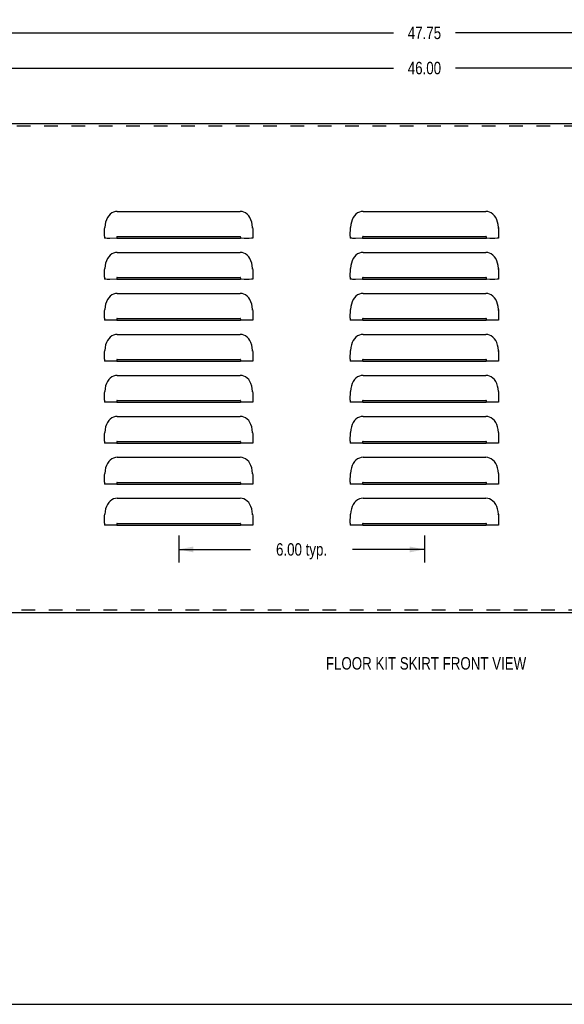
# Model space of a CAD drawing. Header units: inches. Extents: x 0 to 60.7, y 0 to 39.3.
# Tile 2 of 5: x 17.5 to 30.8, y 0 to 24. Entities that reach past the tile are written whole.
import ezdxf

# ---------------------------------------------------------------- set-up
doc = ezdxf.new("R2010")
doc.units = ezdxf.units.IN
doc.header["$LTSCALE"] = 3.339286
doc.header["$MEASUREMENT"] = 0
doc.linetypes.add('HIDDEN', pattern=[0.2, 0.1, -0.1])
doc.layers.get('0').update_dxf_attribs({"linetype": 'CONTINUOUS'})
doc.layers.add('DEFAULT_2', color=8, linetype='HIDDEN')
doc.layers.add('DIMENSIONS', color=7, linetype='CONTINUOUS')
doc.styles.get("Standard").update_dxf_attribs({"font": 'txt', "width": 0.8})
doc.dimstyles.new('DIMSTYLE_1', dxfattribs={"dimtxt": 0.303571, "dimasz": 0.357143, "dimexe": 0.09, "dimexo": 0.07, "dimgap": 0.0425, "dimtad": 0, "dimtih": 1, "dimtoh": 1, "dimzin": 4, "dimdsep": 46, "dimtxsty": 'Standard', "dimblk": '_FILLED', "dimblk1": '_FILLED', "dimblk2": '_FILLED', "dimcen": 0.09, "dimadec": 0, "dimazin": 0, "dimtfac": 1, "dimtofl": 0, "dimtmove": 0, "dimatfit": 3, "dimldrblk": '_FILLED', "dimfxl": 0, "dimtolj": 1, "dimtzin": 4, "dimarcsym": 0})

# ---------------------------------------------------------------- blocks, each defined once
blk = doc.blocks.new('_FILLED')
at = {"color": 0, "linetype": 'ByBlock'}
blk.add_solid([(0, 0), (-1, 0.2), (-1, -0.2)], dxfattribs=at)
blk = doc.blocks.new('*D1')
at = {"layer": 'DIMENSIONS', "color": 2, "linetype": 'Continuous'}
for p, q in [((3.496, 21.433), (3.496, 24.027)), ((51.246, 21.433), (51.246, 24.027)), ((3.496, 23.706), (26.612, 23.706)), ((51.246, 23.706), (28.13, 23.706))]:
    blk.add_line(p, q, dxfattribs=at)
at = {"layer": 'DIMENSIONS', "color": 2, "linetype": 'Continuous', "xscale": 0.3571428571, "yscale": 0.3571428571, "zscale": 0.3571428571, "rotation": 180}
blk.add_blockref('_FILLED', (3.496, 23.706), dxfattribs=at)
at = {"layer": 'DIMENSIONS', "color": 2, "linetype": 'Continuous', "xscale": 0.3571428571, "yscale": 0.3571428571, "zscale": 0.3571428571}
blk.add_blockref('_FILLED', (51.246, 23.706), dxfattribs=at)
at = {"layer": 'DIMENSIONS', "color": 2, "linetype": 'Continuous', "insert": (27.371, 23.857), "char_height": 0.3036, "width": 1.21429, "attachment_point": 2, "line_spacing_factor": 0.9}
blk.add_mtext('47.75', dxfattribs=at)
blk = doc.blocks.new('*D8')
at = {"layer": 'DIMENSIONS', "color": 2, "linetype": 'Continuous'}
for p, q in [((21.371, 11.442), (21.371, 10.779)), ((27.371, 11.442), (27.371, 10.779)), ((21.371, 11.1), (23.127, 11.1)), ((27.371, 11.1), (25.616, 11.1))]:
    blk.add_line(p, q, dxfattribs=at)
at = {"layer": 'DIMENSIONS', "color": 2, "linetype": 'Continuous', "xscale": 0.3571428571, "yscale": 0.3571428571, "zscale": 0.3571428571, "rotation": 180}
blk.add_blockref('_FILLED', (21.371, 11.1), dxfattribs=at)
at = {"layer": 'DIMENSIONS', "color": 2, "linetype": 'Continuous', "xscale": 0.3571428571, "yscale": 0.3571428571, "zscale": 0.3571428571}
blk.add_blockref('_FILLED', (27.371, 11.1), dxfattribs=at)
at = {"layer": 'DIMENSIONS', "color": 2, "linetype": 'Continuous', "insert": (24.371, 11.252), "char_height": 0.3036, "width": 2.18571, "attachment_point": 2, "line_spacing_factor": 0.9}
blk.add_mtext('6.00 typ.', dxfattribs=at)
blk = doc.blocks.new('*D19')
at = {"color": 2, "linetype": 'Continuous'}
for p, q in [((4.371, 20.931), (4.371, 23.169)), ((50.371, 20.931), (50.371, 23.169)), ((4.371, 22.847), (26.612, 22.847)), ((50.371, 22.847), (28.13, 22.847))]:
    blk.add_line(p, q, dxfattribs=at)
at = {"color": 2, "linetype": 'Continuous', "xscale": 0.3571428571, "yscale": 0.3571428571, "zscale": 0.3571428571, "rotation": 180}
blk.add_blockref('_FILLED', (4.371, 22.847), dxfattribs=at)
at = {"color": 2, "linetype": 'Continuous', "xscale": 0.3571428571, "yscale": 0.3571428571, "zscale": 0.3571428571}
blk.add_blockref('_FILLED', (50.371, 22.847), dxfattribs=at)
at = {"color": 2, "linetype": 'Continuous', "insert": (27.371, 22.999), "char_height": 0.3036, "width": 1.21429, "attachment_point": 2, "line_spacing_factor": 0.9}
blk.add_mtext('46.00', dxfattribs=at)

msp = doc.modelspace()

# ---------------------------------------------------------------- linework, layer by layer
at = {"color": 3, "linetype": 'Continuous'}
for p, q in [((12.746, 21.493), (41.996, 21.493)), ((19.871, 19.348), (22.871, 19.348)), ((25.871, 19.348), (28.871, 19.348)), ((23.173, 18.942), (23.176, 18.957)), ((23.181, 18.83), (23.181, 18.693)), ((29.173, 18.942), (29.176, 18.957)), ((29.181, 18.83), (29.181, 18.693)), ((19.561, 18.74), (19.561, 18.693)), ((19.565, 18.692), (19.561, 18.693)), ((19.576, 18.692), (19.565, 18.692)), ((19.871, 18.692), (19.689, 18.691)), ((19.871, 18.736), (22.871, 18.736)), ((19.871, 18.692), (22.871, 18.692)), ((22.967, 18.691), (22.871, 18.692)), ((23.09, 18.691), (22.967, 18.691)), ((23.147, 18.692), (23.09, 18.691)), ((25.561, 18.74), (25.561, 18.693)), ((25.565, 18.692), (25.561, 18.693)), ((25.576, 18.692), (25.565, 18.692)), ((25.871, 18.692), (25.689, 18.691)), ((25.871, 18.736), (28.871, 18.736)), ((25.871, 18.692), (28.871, 18.692)), ((28.967, 18.691), (28.871, 18.692)), ((29.09, 18.691), (28.967, 18.691)), ((29.147, 18.692), (29.09, 18.691)), ((19.871, 18.348), (22.871, 18.348)), ((25.871, 18.348), (28.871, 18.348)), ((23.173, 17.942), (23.176, 17.957)), ((23.181, 17.83), (23.181, 17.693)), ((29.173, 17.942), (29.176, 17.957)), ((29.181, 17.83), (29.181, 17.693)), ((19.561, 17.74), (19.561, 17.693)), ((19.565, 17.692), (19.561, 17.693)), ((19.576, 17.692), (19.565, 17.692)), ((19.871, 17.692), (19.689, 17.691)), ((19.871, 17.736), (22.871, 17.736)), ((19.871, 17.692), (22.871, 17.692)), ((22.967, 17.691), (22.871, 17.692)), ((23.09, 17.691), (22.967, 17.691)), ((23.147, 17.692), (23.09, 17.691)), ((25.561, 17.74), (25.561, 17.693)), ((25.565, 17.692), (25.561, 17.693)), ((25.576, 17.692), (25.565, 17.692)), ((25.871, 17.692), (25.689, 17.691)), ((25.871, 17.736), (28.871, 17.736)), ((25.871, 17.692), (28.871, 17.692)), ((28.967, 17.691), (28.871, 17.692)), ((29.09, 17.691), (28.967, 17.691)), ((29.147, 17.692), (29.09, 17.691)), ((19.871, 17.348), (22.871, 17.348)), ((25.871, 17.348), (28.871, 17.348)), ((23.173, 16.942), (23.176, 16.957)), ((23.181, 16.83), (23.181, 16.693)), ((29.173, 16.942), (29.176, 16.957)), ((29.181, 16.83), (29.181, 16.693)), ((19.561, 16.74), (19.561, 16.693)), ((19.565, 16.692), (19.561, 16.693)), ((19.576, 16.692), (19.565, 16.692)), ((19.871, 16.692), (19.689, 16.691)), ((19.871, 16.736), (22.871, 16.736)), ((19.871, 16.692), (22.871, 16.692)), ((22.967, 16.691), (22.871, 16.692)), ((23.09, 16.691), (22.967, 16.691)), ((23.147, 16.692), (23.09, 16.691)), ((25.561, 16.74), (25.561, 16.693)), ((25.565, 16.692), (25.561, 16.693)), ((25.576, 16.692), (25.565, 16.692)), ((25.871, 16.692), (25.689, 16.691)), ((25.871, 16.736), (28.871, 16.736)), ((25.871, 16.692), (28.871, 16.692)), ((28.967, 16.691), (28.871, 16.692)), ((29.09, 16.691), (28.967, 16.691)), ((29.147, 16.692), (29.09, 16.691)), ((19.871, 16.348), (22.871, 16.348)), ((25.871, 16.348), (28.871, 16.348)), ((23.173, 15.942), (23.176, 15.957)), ((29.173, 15.942), (29.176, 15.957)), ((19.561, 15.74), (19.561, 15.693)), ((19.565, 15.692), (19.561, 15.693)), ((19.576, 15.692), (19.565, 15.692)), ((19.871, 15.692), (19.689, 15.691)), ((19.871, 15.736), (22.871, 15.736)), ((19.871, 15.692), (22.871, 15.692)), ((22.967, 15.691), (22.871, 15.692)), ((23.09, 15.691), (22.967, 15.691)), ((23.147, 15.692), (23.09, 15.691)), ((23.181, 15.83), (23.181, 15.693)), ((25.561, 15.74), (25.561, 15.693)), ((25.565, 15.692), (25.561, 15.693)), ((25.576, 15.692), (25.565, 15.692)), ((25.871, 15.692), (25.689, 15.691)), ((25.871, 15.736), (28.871, 15.736)), ((25.871, 15.692), (28.871, 15.692)), ((28.967, 15.691), (28.871, 15.692)), ((29.09, 15.691), (28.967, 15.691)), ((29.147, 15.692), (29.09, 15.691)), ((29.181, 15.83), (29.181, 15.693)), ((19.871, 15.348), (22.871, 15.348)), ((25.871, 15.348), (28.871, 15.348)), ((23.173, 14.942), (23.176, 14.957)), ((29.173, 14.942), (29.176, 14.957)), ((19.561, 14.74), (19.561, 14.693)), ((19.565, 14.692), (19.561, 14.693)), ((19.576, 14.692), (19.565, 14.692)), ((19.871, 14.692), (19.689, 14.691)), ((19.871, 14.736), (22.871, 14.736)), ((19.871, 14.692), (22.871, 14.692)), ((22.967, 14.691), (22.871, 14.692)), ((23.09, 14.691), (22.967, 14.691)), ((23.147, 14.692), (23.09, 14.691)), ((23.181, 14.83), (23.181, 14.693)), ((25.561, 14.74), (25.561, 14.693)), ((25.565, 14.692), (25.561, 14.693)), ((25.576, 14.692), (25.565, 14.692)), ((25.871, 14.692), (25.689, 14.691)), ((25.871, 14.736), (28.871, 14.736)), ((25.871, 14.692), (28.871, 14.692)), ((28.967, 14.691), (28.871, 14.692)), ((29.09, 14.691), (28.967, 14.691)), ((29.147, 14.692), (29.09, 14.691)), ((29.181, 14.83), (29.181, 14.693)), ((19.871, 14.348), (22.871, 14.348)), ((25.871, 14.348), (28.871, 14.348)), ((23.173, 13.942), (23.176, 13.957)), ((29.173, 13.942), (29.176, 13.957)), ((19.561, 13.74), (19.561, 13.693)), ((19.871, 13.736), (22.871, 13.736)), ((23.181, 13.83), (23.181, 13.693)), ((25.561, 13.74), (25.561, 13.693)), ((25.871, 13.736), (28.871, 13.736)), ((29.181, 13.83), (29.181, 13.693)), ((19.565, 13.692), (19.561, 13.693)), ((19.576, 13.692), (19.565, 13.692)), ((19.871, 13.692), (19.689, 13.691)), ((19.871, 13.692), (22.871, 13.692)), ((22.967, 13.691), (22.871, 13.692)), ((23.09, 13.691), (22.967, 13.691)), ((23.147, 13.692), (23.09, 13.691)), ((25.565, 13.692), (25.561, 13.693)), ((25.576, 13.692), (25.565, 13.692)), ((25.871, 13.692), (25.689, 13.691)), ((25.871, 13.692), (28.871, 13.692)), ((28.967, 13.691), (28.871, 13.692)), ((29.09, 13.691), (28.967, 13.691)), ((29.147, 13.692), (29.09, 13.691)), ((19.871, 13.348), (22.871, 13.348)), ((25.871, 13.348), (28.871, 13.348)), ((19.561, 12.74), (19.561, 12.693)), ((19.871, 12.736), (22.871, 12.736)), ((23.173, 12.942), (23.176, 12.957)), ((23.181, 12.83), (23.181, 12.693)), ((25.561, 12.74), (25.561, 12.693)), ((25.871, 12.736), (28.871, 12.736)), ((29.173, 12.942), (29.176, 12.957)), ((29.181, 12.83), (29.181, 12.693)), ((19.565, 12.692), (19.561, 12.693)), ((19.576, 12.692), (19.565, 12.692)), ((19.871, 12.692), (19.689, 12.691)), ((19.871, 12.692), (22.871, 12.692)), ((22.967, 12.691), (22.871, 12.692)), ((23.09, 12.691), (22.967, 12.691)), ((23.147, 12.692), (23.09, 12.691)), ((25.565, 12.692), (25.561, 12.693)), ((25.576, 12.692), (25.565, 12.692)), ((25.871, 12.692), (25.689, 12.691)), ((25.871, 12.692), (28.871, 12.692)), ((28.967, 12.691), (28.871, 12.692)), ((29.09, 12.691), (28.967, 12.691)), ((29.147, 12.692), (29.09, 12.691)), ((19.871, 12.348), (22.871, 12.348)), ((25.871, 12.348), (28.871, 12.348)), ((23.173, 11.942), (23.176, 11.957)), ((23.181, 11.83), (23.181, 11.693)), ((29.173, 11.942), (29.176, 11.957)), ((29.181, 11.83), (29.181, 11.693)), ((19.561, 11.74), (19.561, 11.693)), ((19.565, 11.692), (19.561, 11.693)), ((19.576, 11.692), (19.565, 11.692)), ((19.871, 11.692), (19.689, 11.691)), ((19.871, 11.736), (22.871, 11.736)), ((19.871, 11.692), (22.871, 11.692)), ((22.967, 11.691), (22.871, 11.692)), ((23.09, 11.691), (22.967, 11.691)), ((23.147, 11.692), (23.09, 11.691)), ((25.561, 11.74), (25.561, 11.693)), ((25.565, 11.692), (25.561, 11.693)), ((25.576, 11.692), (25.565, 11.692)), ((25.871, 11.692), (25.689, 11.691)), ((25.871, 11.736), (28.871, 11.736)), ((25.871, 11.692), (28.871, 11.692)), ((28.967, 11.691), (28.871, 11.692)), ((29.09, 11.691), (28.967, 11.691)), ((29.147, 11.692), (29.09, 11.691)), ((43.246, 9.556), (11.496, 9.556))]:
    msp.add_line(p, q, dxfattribs=at)
at = {"color": 7, "linetype": 'Continuous'}
msp.add_line((0, 0), (60.714, 0), dxfattribs=at)
at = {"color": 3, "linetype": 'Continuous'}
for points in [[(19.871, 19.348), (19.826, 19.344), (19.782, 19.331), (19.739, 19.31), (19.699, 19.28), (19.663, 19.243), (19.632, 19.198), (19.607, 19.146), (19.588, 19.089), (19.574, 19.026), (19.566, 18.957)], [(23.176, 18.957), (23.169, 19.026), (23.155, 19.088), (23.136, 19.146), (23.11, 19.198), (23.08, 19.243), (23.044, 19.28), (23.004, 19.31), (22.961, 19.331), (22.917, 19.344), (22.871, 19.348)], [(25.871, 19.348), (25.826, 19.344), (25.782, 19.331), (25.739, 19.31), (25.699, 19.28), (25.663, 19.243), (25.632, 19.198), (25.607, 19.146), (25.588, 19.089), (25.574, 19.026), (25.566, 18.957)], [(29.176, 18.957), (29.169, 19.026), (29.155, 19.088), (29.136, 19.146), (29.11, 19.198), (29.08, 19.243), (29.044, 19.28), (29.004, 19.31), (28.961, 19.331), (28.917, 19.344), (28.871, 19.348)], [(19.561, 18.742), (19.561, 18.832), (19.562, 18.874), (19.563, 18.916), (19.566, 18.957)], [(23.176, 18.957), (23.18, 18.914), (23.181, 18.872), (23.181, 18.83)], [(25.561, 18.742), (25.561, 18.832), (25.562, 18.874), (25.563, 18.916), (25.566, 18.957)], [(29.176, 18.957), (29.18, 18.914), (29.181, 18.872), (29.181, 18.83)], [(19.689, 18.691), (19.621, 18.691), (19.595, 18.692), (19.576, 18.692)], [(19.871, 18.736), (19.867, 18.735), (19.864, 18.732), (19.861, 18.728), (19.859, 18.724), (19.858, 18.719), (19.858, 18.714), (19.858, 18.709), (19.859, 18.704), (19.861, 18.699), (19.864, 18.695), (19.867, 18.693), (19.871, 18.692)], [(22.871, 18.692), (22.875, 18.693), (22.879, 18.695), (22.882, 18.699), (22.884, 18.704), (22.885, 18.709), (22.885, 18.714), (22.885, 18.719), (22.884, 18.723), (22.882, 18.728), (22.879, 18.732), (22.875, 18.735), (22.871, 18.736)], [(23.181, 18.693), (23.178, 18.692), (23.166, 18.692), (23.147, 18.692)], [(25.689, 18.691), (25.621, 18.691), (25.595, 18.692), (25.576, 18.692)], [(25.871, 18.736), (25.867, 18.735), (25.864, 18.732), (25.861, 18.728), (25.859, 18.724), (25.858, 18.719), (25.858, 18.714), (25.858, 18.709), (25.859, 18.704), (25.861, 18.699), (25.864, 18.695), (25.867, 18.693), (25.871, 18.692)], [(28.871, 18.692), (28.875, 18.693), (28.879, 18.695), (28.882, 18.699), (28.884, 18.704), (28.885, 18.709), (28.885, 18.714), (28.885, 18.719), (28.884, 18.723), (28.882, 18.728), (28.879, 18.732), (28.875, 18.735), (28.871, 18.736)], [(29.181, 18.693), (29.178, 18.692), (29.166, 18.692), (29.147, 18.692)], [(19.871, 18.348), (19.826, 18.344), (19.782, 18.331), (19.739, 18.31), (19.699, 18.28), (19.663, 18.243), (19.632, 18.198), (19.607, 18.146), (19.588, 18.089), (19.574, 18.026), (19.566, 17.957)], [(23.176, 17.957), (23.169, 18.026), (23.155, 18.088), (23.136, 18.146), (23.11, 18.198), (23.08, 18.243), (23.044, 18.28), (23.004, 18.31), (22.961, 18.331), (22.917, 18.344), (22.871, 18.348)], [(25.871, 18.348), (25.826, 18.344), (25.782, 18.331), (25.739, 18.31), (25.699, 18.28), (25.663, 18.243), (25.632, 18.198), (25.607, 18.146), (25.588, 18.089), (25.574, 18.026), (25.566, 17.957)], [(29.176, 17.957), (29.169, 18.026), (29.155, 18.088), (29.136, 18.146), (29.11, 18.198), (29.08, 18.243), (29.044, 18.28), (29.004, 18.31), (28.961, 18.331), (28.917, 18.344), (28.871, 18.348)], [(19.561, 17.742), (19.561, 17.832), (19.562, 17.874), (19.563, 17.916), (19.566, 17.957)], [(23.176, 17.957), (23.18, 17.914), (23.181, 17.872), (23.181, 17.83)], [(25.561, 17.742), (25.561, 17.832), (25.562, 17.874), (25.563, 17.916), (25.566, 17.957)], [(29.176, 17.957), (29.18, 17.914), (29.181, 17.872), (29.181, 17.83)], [(19.689, 17.691), (19.621, 17.691), (19.595, 17.692), (19.576, 17.692)], [(19.871, 17.736), (19.867, 17.735), (19.864, 17.732), (19.861, 17.728), (19.859, 17.724), (19.858, 17.719), (19.858, 17.714), (19.858, 17.709), (19.859, 17.704), (19.861, 17.699), (19.864, 17.695), (19.867, 17.693), (19.871, 17.692)], [(22.871, 17.692), (22.875, 17.693), (22.879, 17.695), (22.882, 17.699), (22.884, 17.704), (22.885, 17.709), (22.885, 17.714), (22.885, 17.719), (22.884, 17.723), (22.882, 17.728), (22.879, 17.732), (22.875, 17.735), (22.871, 17.736)], [(23.181, 17.693), (23.178, 17.692), (23.166, 17.692), (23.147, 17.692)], [(25.689, 17.691), (25.621, 17.691), (25.595, 17.692), (25.576, 17.692)], [(25.871, 17.736), (25.867, 17.735), (25.864, 17.732), (25.861, 17.728), (25.859, 17.724), (25.858, 17.719), (25.858, 17.714), (25.858, 17.709), (25.859, 17.704), (25.861, 17.699), (25.864, 17.695), (25.867, 17.693), (25.871, 17.692)], [(28.871, 17.692), (28.875, 17.693), (28.879, 17.695), (28.882, 17.699), (28.884, 17.704), (28.885, 17.709), (28.885, 17.714), (28.885, 17.719), (28.884, 17.723), (28.882, 17.728), (28.879, 17.732), (28.875, 17.735), (28.871, 17.736)], [(29.181, 17.693), (29.178, 17.692), (29.166, 17.692), (29.147, 17.692)], [(19.871, 17.348), (19.826, 17.344), (19.782, 17.331), (19.739, 17.31), (19.699, 17.28), (19.663, 17.243), (19.632, 17.198), (19.607, 17.146), (19.588, 17.089), (19.574, 17.026), (19.566, 16.957)], [(23.176, 16.957), (23.169, 17.026), (23.155, 17.088), (23.136, 17.146), (23.11, 17.198), (23.08, 17.243), (23.044, 17.28), (23.004, 17.31), (22.961, 17.331), (22.917, 17.344), (22.871, 17.348)], [(25.871, 17.348), (25.826, 17.344), (25.782, 17.331), (25.739, 17.31), (25.699, 17.28), (25.663, 17.243), (25.632, 17.198), (25.607, 17.146), (25.588, 17.089), (25.574, 17.026), (25.566, 16.957)], [(29.176, 16.957), (29.169, 17.026), (29.155, 17.088), (29.136, 17.146), (29.11, 17.198), (29.08, 17.243), (29.044, 17.28), (29.004, 17.31), (28.961, 17.331), (28.917, 17.344), (28.871, 17.348)], [(19.561, 16.742), (19.561, 16.832), (19.562, 16.874), (19.563, 16.916), (19.566, 16.957)], [(23.176, 16.957), (23.18, 16.914), (23.181, 16.872), (23.181, 16.83)], [(25.561, 16.742), (25.561, 16.832), (25.562, 16.874), (25.563, 16.916), (25.566, 16.957)], [(29.176, 16.957), (29.18, 16.914), (29.181, 16.872), (29.181, 16.83)], [(19.689, 16.691), (19.621, 16.691), (19.595, 16.692), (19.576, 16.692)], [(19.871, 16.736), (19.867, 16.735), (19.864, 16.732), (19.861, 16.728), (19.859, 16.724), (19.858, 16.719), (19.858, 16.714), (19.858, 16.709), (19.859, 16.704), (19.861, 16.699), (19.864, 16.695), (19.867, 16.693), (19.871, 16.692)], [(22.871, 16.692), (22.875, 16.693), (22.879, 16.695), (22.882, 16.699), (22.884, 16.704), (22.885, 16.709), (22.885, 16.714), (22.885, 16.719), (22.884, 16.723), (22.882, 16.728), (22.879, 16.732), (22.875, 16.735), (22.871, 16.736)], [(23.181, 16.693), (23.178, 16.692), (23.166, 16.692), (23.147, 16.692)], [(25.689, 16.691), (25.621, 16.691), (25.595, 16.692), (25.576, 16.692)], [(25.871, 16.736), (25.867, 16.735), (25.864, 16.732), (25.861, 16.728), (25.859, 16.724), (25.858, 16.719), (25.858, 16.714), (25.858, 16.709), (25.859, 16.704), (25.861, 16.699), (25.864, 16.695), (25.867, 16.693), (25.871, 16.692)], [(28.871, 16.692), (28.875, 16.693), (28.879, 16.695), (28.882, 16.699), (28.884, 16.704), (28.885, 16.709), (28.885, 16.714), (28.885, 16.719), (28.884, 16.723), (28.882, 16.728), (28.879, 16.732), (28.875, 16.735), (28.871, 16.736)], [(29.181, 16.693), (29.178, 16.692), (29.166, 16.692), (29.147, 16.692)], [(19.871, 16.348), (19.826, 16.344), (19.782, 16.331), (19.739, 16.31), (19.699, 16.28), (19.663, 16.243), (19.632, 16.198), (19.607, 16.146), (19.588, 16.089), (19.574, 16.026), (19.566, 15.957)], [(23.176, 15.957), (23.169, 16.026), (23.155, 16.088), (23.136, 16.146), (23.11, 16.198), (23.08, 16.243), (23.044, 16.28), (23.004, 16.31), (22.961, 16.331), (22.917, 16.344), (22.871, 16.348)], [(25.871, 16.348), (25.826, 16.344), (25.782, 16.331), (25.739, 16.31), (25.699, 16.28), (25.663, 16.243), (25.632, 16.198), (25.607, 16.146), (25.588, 16.089), (25.574, 16.026), (25.566, 15.957)], [(29.176, 15.957), (29.169, 16.026), (29.155, 16.088), (29.136, 16.146), (29.11, 16.198), (29.08, 16.243), (29.044, 16.28), (29.004, 16.31), (28.961, 16.331), (28.917, 16.344), (28.871, 16.348)], [(19.561, 15.742), (19.561, 15.832), (19.562, 15.874), (19.563, 15.916), (19.566, 15.957)], [(23.176, 15.957), (23.18, 15.914), (23.181, 15.872), (23.181, 15.83)], [(25.561, 15.742), (25.561, 15.832), (25.562, 15.874), (25.563, 15.916), (25.566, 15.957)], [(29.176, 15.957), (29.18, 15.914), (29.181, 15.872), (29.181, 15.83)], [(19.689, 15.691), (19.621, 15.691), (19.595, 15.692), (19.576, 15.692)], [(19.871, 15.736), (19.867, 15.735), (19.864, 15.732), (19.861, 15.728), (19.859, 15.724), (19.858, 15.719), (19.858, 15.714), (19.858, 15.709), (19.859, 15.704), (19.861, 15.699), (19.864, 15.695), (19.867, 15.693), (19.871, 15.692)], [(22.871, 15.692), (22.875, 15.693), (22.879, 15.695), (22.882, 15.699), (22.884, 15.704), (22.885, 15.709), (22.885, 15.714), (22.885, 15.719), (22.884, 15.723), (22.882, 15.728), (22.879, 15.732), (22.875, 15.735), (22.871, 15.736)], [(23.181, 15.693), (23.178, 15.692), (23.166, 15.692), (23.147, 15.692)], [(25.689, 15.691), (25.621, 15.691), (25.595, 15.692), (25.576, 15.692)], [(25.871, 15.736), (25.867, 15.735), (25.864, 15.732), (25.861, 15.728), (25.859, 15.724), (25.858, 15.719), (25.858, 15.714), (25.858, 15.709), (25.859, 15.704), (25.861, 15.699), (25.864, 15.695), (25.867, 15.693), (25.871, 15.692)], [(28.871, 15.692), (28.875, 15.693), (28.879, 15.695), (28.882, 15.699), (28.884, 15.704), (28.885, 15.709), (28.885, 15.714), (28.885, 15.719), (28.884, 15.723), (28.882, 15.728), (28.879, 15.732), (28.875, 15.735), (28.871, 15.736)], [(29.181, 15.693), (29.178, 15.692), (29.166, 15.692), (29.147, 15.692)], [(19.871, 15.348), (19.826, 15.344), (19.782, 15.331), (19.739, 15.31), (19.699, 15.28), (19.663, 15.243), (19.632, 15.198), (19.607, 15.146), (19.588, 15.089), (19.574, 15.026), (19.566, 14.957)], [(23.176, 14.957), (23.169, 15.026), (23.155, 15.088), (23.136, 15.146), (23.11, 15.198), (23.08, 15.243), (23.044, 15.28), (23.004, 15.31), (22.961, 15.331), (22.917, 15.344), (22.871, 15.348)], [(25.871, 15.348), (25.826, 15.344), (25.782, 15.331), (25.739, 15.31), (25.699, 15.28), (25.663, 15.243), (25.632, 15.198), (25.607, 15.146), (25.588, 15.089), (25.574, 15.026), (25.566, 14.957)], [(29.176, 14.957), (29.169, 15.026), (29.155, 15.088), (29.136, 15.146), (29.11, 15.198), (29.08, 15.243), (29.044, 15.28), (29.004, 15.31), (28.961, 15.331), (28.917, 15.344), (28.871, 15.348)], [(19.561, 14.742), (19.561, 14.832), (19.562, 14.874), (19.563, 14.916), (19.566, 14.957)], [(23.176, 14.957), (23.18, 14.914), (23.181, 14.872), (23.181, 14.83)], [(25.561, 14.742), (25.561, 14.832), (25.562, 14.874), (25.563, 14.916), (25.566, 14.957)], [(29.176, 14.957), (29.18, 14.914), (29.181, 14.872), (29.181, 14.83)], [(19.689, 14.691), (19.621, 14.691), (19.595, 14.692), (19.576, 14.692)], [(19.871, 14.736), (19.867, 14.735), (19.864, 14.732), (19.861, 14.728), (19.859, 14.724), (19.858, 14.719), (19.858, 14.714), (19.858, 14.709), (19.859, 14.704), (19.861, 14.699), (19.864, 14.695), (19.867, 14.693), (19.871, 14.692)], [(22.871, 14.692), (22.875, 14.693), (22.879, 14.695), (22.882, 14.699), (22.884, 14.704), (22.885, 14.709), (22.885, 14.714), (22.885, 14.719), (22.884, 14.723), (22.882, 14.728), (22.879, 14.732), (22.875, 14.735), (22.871, 14.736)], [(23.181, 14.693), (23.178, 14.692), (23.166, 14.692), (23.147, 14.692)], [(25.689, 14.691), (25.621, 14.691), (25.595, 14.692), (25.576, 14.692)], [(25.871, 14.736), (25.867, 14.735), (25.864, 14.732), (25.861, 14.728), (25.859, 14.724), (25.858, 14.719), (25.858, 14.714), (25.858, 14.709), (25.859, 14.704), (25.861, 14.699), (25.864, 14.695), (25.867, 14.693), (25.871, 14.692)], [(28.871, 14.692), (28.875, 14.693), (28.879, 14.695), (28.882, 14.699), (28.884, 14.704), (28.885, 14.709), (28.885, 14.714), (28.885, 14.719), (28.884, 14.723), (28.882, 14.728), (28.879, 14.732), (28.875, 14.735), (28.871, 14.736)], [(29.181, 14.693), (29.178, 14.692), (29.166, 14.692), (29.147, 14.692)], [(19.871, 14.348), (19.826, 14.344), (19.782, 14.331), (19.739, 14.31), (19.699, 14.28), (19.663, 14.243), (19.632, 14.198), (19.607, 14.146), (19.588, 14.089), (19.574, 14.026), (19.566, 13.957)], [(23.176, 13.957), (23.169, 14.026), (23.155, 14.088), (23.136, 14.146), (23.11, 14.198), (23.08, 14.243), (23.044, 14.28), (23.004, 14.31), (22.961, 14.331), (22.917, 14.344), (22.871, 14.348)], [(25.871, 14.348), (25.826, 14.344), (25.782, 14.331), (25.739, 14.31), (25.699, 14.28), (25.663, 14.243), (25.632, 14.198), (25.607, 14.146), (25.588, 14.089), (25.574, 14.026), (25.566, 13.957)], [(29.176, 13.957), (29.169, 14.026), (29.155, 14.088), (29.136, 14.146), (29.11, 14.198), (29.08, 14.243), (29.044, 14.28), (29.004, 14.31), (28.961, 14.331), (28.917, 14.344), (28.871, 14.348)], [(19.561, 13.742), (19.561, 13.832), (19.562, 13.874), (19.563, 13.916), (19.566, 13.957)], [(23.176, 13.957), (23.18, 13.914), (23.181, 13.872), (23.181, 13.83)], [(25.561, 13.742), (25.561, 13.832), (25.562, 13.874), (25.563, 13.916), (25.566, 13.957)], [(29.176, 13.957), (29.18, 13.914), (29.181, 13.872), (29.181, 13.83)], [(19.871, 13.736), (19.867, 13.735), (19.864, 13.732), (19.861, 13.728), (19.859, 13.724), (19.858, 13.719), (19.858, 13.714), (19.858, 13.709), (19.859, 13.704), (19.861, 13.699), (19.864, 13.695), (19.867, 13.693), (19.871, 13.692)], [(22.871, 13.692), (22.875, 13.693), (22.879, 13.695), (22.882, 13.699), (22.884, 13.704), (22.885, 13.709), (22.885, 13.714), (22.885, 13.719), (22.884, 13.723), (22.882, 13.728), (22.879, 13.732), (22.875, 13.735), (22.871, 13.736)], [(25.871, 13.736), (25.867, 13.735), (25.864, 13.732), (25.861, 13.728), (25.859, 13.724), (25.858, 13.719), (25.858, 13.714), (25.858, 13.709), (25.859, 13.704), (25.861, 13.699), (25.864, 13.695), (25.867, 13.693), (25.871, 13.692)], [(28.871, 13.692), (28.875, 13.693), (28.879, 13.695), (28.882, 13.699), (28.884, 13.704), (28.885, 13.709), (28.885, 13.714), (28.885, 13.719), (28.884, 13.723), (28.882, 13.728), (28.879, 13.732), (28.875, 13.735), (28.871, 13.736)], [(19.689, 13.691), (19.621, 13.691), (19.595, 13.692), (19.576, 13.692)], [(23.181, 13.693), (23.178, 13.692), (23.166, 13.692), (23.147, 13.692)], [(25.689, 13.691), (25.621, 13.691), (25.595, 13.692), (25.576, 13.692)], [(29.181, 13.693), (29.178, 13.692), (29.166, 13.692), (29.147, 13.692)], [(19.871, 13.348), (19.826, 13.344), (19.782, 13.331), (19.739, 13.31), (19.699, 13.28), (19.663, 13.243), (19.632, 13.198), (19.607, 13.146), (19.588, 13.089), (19.574, 13.026), (19.566, 12.957)], [(23.176, 12.957), (23.169, 13.026), (23.155, 13.088), (23.136, 13.146), (23.11, 13.198), (23.08, 13.243), (23.044, 13.28), (23.004, 13.31), (22.961, 13.331), (22.917, 13.344), (22.871, 13.348)], [(25.871, 13.348), (25.826, 13.344), (25.782, 13.331), (25.739, 13.31), (25.699, 13.28), (25.663, 13.243), (25.632, 13.198), (25.607, 13.146), (25.588, 13.089), (25.574, 13.026), (25.566, 12.957)], [(29.176, 12.957), (29.169, 13.026), (29.155, 13.088), (29.136, 13.146), (29.11, 13.198), (29.08, 13.243), (29.044, 13.28), (29.004, 13.31), (28.961, 13.331), (28.917, 13.344), (28.871, 13.348)], [(19.561, 12.742), (19.561, 12.832), (19.562, 12.874), (19.563, 12.916), (19.566, 12.957)], [(19.871, 12.736), (19.867, 12.735), (19.864, 12.732), (19.861, 12.728), (19.859, 12.724), (19.858, 12.719), (19.858, 12.714), (19.858, 12.709), (19.859, 12.704), (19.861, 12.699), (19.864, 12.695), (19.867, 12.693), (19.871, 12.692)], [(22.871, 12.692), (22.875, 12.693), (22.879, 12.695), (22.882, 12.699), (22.884, 12.704), (22.885, 12.709), (22.885, 12.714), (22.885, 12.719), (22.884, 12.723), (22.882, 12.728), (22.879, 12.732), (22.875, 12.735), (22.871, 12.736)], [(23.176, 12.957), (23.18, 12.914), (23.181, 12.872), (23.181, 12.83)], [(25.561, 12.742), (25.561, 12.832), (25.562, 12.874), (25.563, 12.916), (25.566, 12.957)], [(25.871, 12.736), (25.867, 12.735), (25.864, 12.732), (25.861, 12.728), (25.859, 12.724), (25.858, 12.719), (25.858, 12.714), (25.858, 12.709), (25.859, 12.704), (25.861, 12.699), (25.864, 12.695), (25.867, 12.693), (25.871, 12.692)], [(28.871, 12.692), (28.875, 12.693), (28.879, 12.695), (28.882, 12.699), (28.884, 12.704), (28.885, 12.709), (28.885, 12.714), (28.885, 12.719), (28.884, 12.723), (28.882, 12.728), (28.879, 12.732), (28.875, 12.735), (28.871, 12.736)], [(29.176, 12.957), (29.18, 12.914), (29.181, 12.872), (29.181, 12.83)], [(19.689, 12.691), (19.621, 12.691), (19.595, 12.692), (19.576, 12.692)], [(23.181, 12.693), (23.178, 12.692), (23.166, 12.692), (23.147, 12.692)], [(25.689, 12.691), (25.621, 12.691), (25.595, 12.692), (25.576, 12.692)], [(29.181, 12.693), (29.178, 12.692), (29.166, 12.692), (29.147, 12.692)], [(19.871, 12.348), (19.826, 12.344), (19.782, 12.331), (19.739, 12.31), (19.699, 12.28), (19.663, 12.243), (19.632, 12.198), (19.607, 12.146), (19.588, 12.089), (19.574, 12.026), (19.566, 11.957)], [(23.176, 11.957), (23.169, 12.026), (23.155, 12.088), (23.136, 12.146), (23.11, 12.198), (23.08, 12.243), (23.044, 12.28), (23.004, 12.31), (22.961, 12.331), (22.917, 12.344), (22.871, 12.348)], [(25.871, 12.348), (25.826, 12.344), (25.782, 12.331), (25.739, 12.31), (25.699, 12.28), (25.663, 12.243), (25.632, 12.198), (25.607, 12.146), (25.588, 12.089), (25.574, 12.026), (25.566, 11.957)], [(29.176, 11.957), (29.169, 12.026), (29.155, 12.088), (29.136, 12.146), (29.11, 12.198), (29.08, 12.243), (29.044, 12.28), (29.004, 12.31), (28.961, 12.331), (28.917, 12.344), (28.871, 12.348)], [(19.561, 11.742), (19.561, 11.832), (19.562, 11.874), (19.563, 11.916), (19.566, 11.957)], [(23.176, 11.957), (23.18, 11.914), (23.181, 11.872), (23.181, 11.83)], [(25.561, 11.742), (25.561, 11.832), (25.562, 11.874), (25.563, 11.916), (25.566, 11.957)], [(29.176, 11.957), (29.18, 11.914), (29.181, 11.872), (29.181, 11.83)], [(19.689, 11.691), (19.621, 11.691), (19.595, 11.692), (19.576, 11.692)], [(19.871, 11.736), (19.867, 11.735), (19.864, 11.732), (19.861, 11.728), (19.859, 11.724), (19.858, 11.719), (19.858, 11.714), (19.858, 11.709), (19.859, 11.704), (19.861, 11.699), (19.864, 11.695), (19.867, 11.693), (19.871, 11.692)], [(22.871, 11.692), (22.875, 11.693), (22.879, 11.695), (22.882, 11.699), (22.884, 11.704), (22.885, 11.709), (22.885, 11.714), (22.885, 11.719), (22.884, 11.723), (22.882, 11.728), (22.879, 11.732), (22.875, 11.735), (22.871, 11.736)], [(23.181, 11.693), (23.178, 11.692), (23.166, 11.692), (23.147, 11.692)], [(25.689, 11.691), (25.621, 11.691), (25.595, 11.692), (25.576, 11.692)], [(25.871, 11.736), (25.867, 11.735), (25.864, 11.732), (25.861, 11.728), (25.859, 11.724), (25.858, 11.719), (25.858, 11.714), (25.858, 11.709), (25.859, 11.704), (25.861, 11.699), (25.864, 11.695), (25.867, 11.693), (25.871, 11.692)], [(28.871, 11.692), (28.875, 11.693), (28.879, 11.695), (28.882, 11.699), (28.884, 11.704), (28.885, 11.709), (28.885, 11.714), (28.885, 11.719), (28.884, 11.723), (28.882, 11.728), (28.879, 11.732), (28.875, 11.735), (28.871, 11.736)], [(29.181, 11.693), (29.178, 11.692), (29.166, 11.692), (29.147, 11.692)]]:
    msp.add_lwpolyline(points, dxfattribs=at)
at = {"layer": 'DEFAULT_2', "color": 8, "linetype": 'HIDDEN'}
for p, q in [((12.746, 21.433), (41.996, 21.433)), ((43.246, 9.616), (11.496, 9.616))]:
    msp.add_line(p, q, dxfattribs=at)

# ---------------------------------------------------------------- texts
at = {"layer": 'DIMENSIONS', "color": 2, "linetype": 'Continuous', "insert": (27.41, 8.472), "char_height": 0.30357, "width": 6.31429, "attachment_point": 2, "line_spacing_factor": 0.9}
msp.add_mtext('FLOOR KIT SKIRT FRONT VIEW', dxfattribs=at)

# ---------------------------------------------------------------- dimensions: what is measured, and where the dimension line sits
at = {"color": 2, "linetype": 'Continuous'}
dim = msp.add_linear_dim(base=(50.371, 22.847), p1=(4.371, 20.861), p2=(50.371, 20.861), dimstyle='DIMSTYLE_1', dxfattribs=at)
dim.commit()
dim.dimension.update_dxf_attribs({"geometry": '*D19', "text_midpoint": (27.371, 22.847), "dimtype": 160})
at = {"layer": 'DIMENSIONS', "color": 2, "linetype": 'Continuous'}
dim = msp.add_linear_dim(base=(51.246, 23.706), p1=(3.496, 21.363), p2=(51.246, 21.363), dimstyle='DIMSTYLE_1', dxfattribs=at)
dim.commit()
dim.dimension.update_dxf_attribs({"geometry": '*D1', "text_midpoint": (27.371, 23.706), "dimtype": 160})
dim = msp.add_linear_dim(base=(27.371, 11.1), p1=(21.371, 11.512), p2=(27.371, 11.512), text='<> typ.', dimstyle='DIMSTYLE_1', dxfattribs=at)
dim.commit()
dim.dimension.update_dxf_attribs({"geometry": '*D8', "text_midpoint": (24.371, 11.1), "dimtype": 160})

doc.saveas('drawing.dxf')
